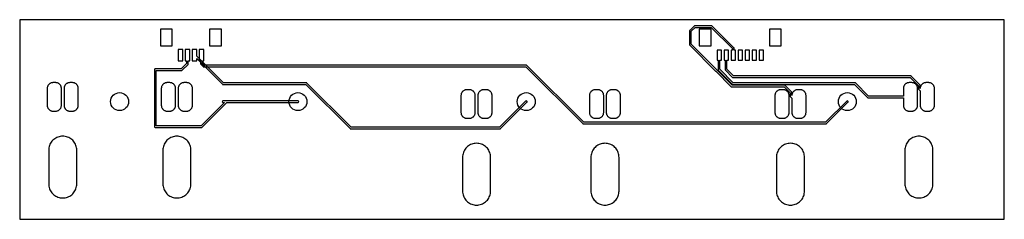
# Model space of a CAD drawing. Header units: millimetres. Extents: x 0 to 175, y 0 to 36.
import ezdxf

# ---------------------------------------------------------------- set-up
doc = ezdxf.new("R2010")
doc.units = ezdxf.units.MM

msp = doc.modelspace()

# ---------------------------------------------------------------- linework, layer by layer
at = {"layer": '1_copper'}
for points in [[(27.16, 33.88), (25.05, 33.88), (25.05, 30.88), (27.16, 30.88)], [(35.91, 33.88), (33.8, 33.88), (33.8, 30.88), (35.91, 30.88)], [(123.07, 33.88), (120.97, 33.88), (120.97, 30.88), (123.07, 30.88)], [(135.57, 33.88), (133.47, 33.88), (133.47, 30.88), (135.57, 30.88)], [(29.01, 30.25), (28.21, 30.25), (28.21, 28.25), (29.01, 28.25)], [(128.67, 30.15), (127.87, 30.15), (127.87, 28.35), (128.67, 28.35)], [(129.92, 30.15), (129.12, 30.15), (129.12, 28.35), (129.92, 28.35)], [(131.17, 30.15), (130.37, 30.15), (130.37, 28.35), (131.17, 28.35)], [(132.42, 30.15), (131.62, 30.15), (131.62, 28.35), (132.42, 28.35)], [(6.5, 19.28), (6.58, 19.29), (6.66, 19.31), (6.74, 19.33), (6.82, 19.37), (6.89, 19.4), (6.96, 19.45), (7.03, 19.5), (7.09, 19.55), (7.15, 19.61), (7.2, 19.67), (7.25, 19.74), (7.3, 19.81), (7.33, 19.88), (7.37, 19.96), (7.39, 20.04), (7.41, 20.12), (7.42, 20.2), (7.43, 20.28), (7.43, 23.34), (7.42, 23.42), (7.41, 23.5), (7.39, 23.58), (7.37, 23.66), (7.33, 23.74), (7.3, 23.81), (7.25, 23.88), (7.2, 23.95), (7.15, 24.01), (7.09, 24.07), (7.03, 24.12), (6.96, 24.17), (6.89, 24.22), (6.82, 24.25), (6.74, 24.29), (6.66, 24.31), (6.58, 24.33), (6.5, 24.34), (6.42, 24.35), (5.9, 24.35), (5.82, 24.34), (5.74, 24.33), (5.66, 24.31), (5.58, 24.29), (5.5, 24.25), (5.43, 24.22), (5.36, 24.17), (5.29, 24.12), (5.23, 24.07), (5.17, 24.01), (5.12, 23.95), (5.07, 23.88), (5.02, 23.81), (4.99, 23.74), (4.95, 23.66), (4.93, 23.58), (4.91, 23.5), (4.9, 23.42), (4.89, 23.34), (4.89, 20.28), (4.9, 20.2), (4.91, 20.12), (4.93, 20.04), (4.95, 19.96), (4.99, 19.88), (5.02, 19.81), (5.07, 19.74), (5.12, 19.67), (5.17, 19.61), (5.23, 19.55), (5.29, 19.5), (5.36, 19.45), (5.43, 19.4), (5.5, 19.37), (5.58, 19.33), (5.66, 19.31), (5.74, 19.29), (5.82, 19.28), (5.9, 19.27), (6.42, 19.27)], [(9.5, 19.28), (9.58, 19.29), (9.66, 19.31), (9.74, 19.33), (9.82, 19.37), (9.89, 19.4), (9.96, 19.45), (10.03, 19.5), (10.09, 19.55), (10.15, 19.61), (10.2, 19.67), (10.25, 19.74), (10.3, 19.81), (10.33, 19.88), (10.37, 19.96), (10.39, 20.04), (10.41, 20.12), (10.42, 20.2), (10.43, 20.28), (10.43, 23.34), (10.42, 23.42), (10.41, 23.5), (10.39, 23.58), (10.37, 23.66), (10.33, 23.74), (10.3, 23.81), (10.25, 23.88), (10.2, 23.95), (10.15, 24.01), (10.09, 24.07), (10.03, 24.12), (9.96, 24.17), (9.89, 24.22), (9.82, 24.25), (9.74, 24.29), (9.66, 24.31), (9.58, 24.33), (9.5, 24.34), (9.42, 24.35), (8.9, 24.35), (8.82, 24.34), (8.74, 24.33), (8.66, 24.31), (8.58, 24.29), (8.5, 24.25), (8.43, 24.22), (8.36, 24.17), (8.29, 24.12), (8.23, 24.07), (8.17, 24.01), (8.12, 23.95), (8.07, 23.88), (8.02, 23.81), (7.99, 23.74), (7.95, 23.66), (7.93, 23.58), (7.91, 23.5), (7.9, 23.42), (7.89, 23.34), (7.89, 20.28), (7.9, 20.2), (7.91, 20.12), (7.93, 20.04), (7.95, 19.96), (7.99, 19.88), (8.02, 19.81), (8.07, 19.74), (8.12, 19.67), (8.17, 19.61), (8.23, 19.55), (8.29, 19.5), (8.36, 19.45), (8.43, 19.4), (8.5, 19.37), (8.58, 19.33), (8.66, 19.31), (8.74, 19.29), (8.82, 19.28), (8.9, 19.27), (9.42, 19.27)], [(26.82, 19.28), (26.9, 19.29), (26.98, 19.31), (27.06, 19.33), (27.14, 19.37), (27.21, 19.4), (27.28, 19.45), (27.35, 19.5), (27.41, 19.55), (27.47, 19.61), (27.52, 19.67), (27.57, 19.74), (27.62, 19.81), (27.65, 19.88), (27.69, 19.96), (27.71, 20.04), (27.73, 20.12), (27.74, 20.2), (27.75, 20.28), (27.75, 23.34), (27.74, 23.42), (27.73, 23.5), (27.71, 23.58), (27.69, 23.66), (27.65, 23.74), (27.62, 23.81), (27.57, 23.88), (27.52, 23.95), (27.47, 24.01), (27.41, 24.07), (27.35, 24.12), (27.28, 24.17), (27.21, 24.22), (27.14, 24.25), (27.06, 24.29), (26.98, 24.31), (26.9, 24.33), (26.82, 24.34), (26.74, 24.35), (26.22, 24.35), (26.14, 24.34), (26.06, 24.33), (25.98, 24.31), (25.9, 24.29), (25.82, 24.25), (25.75, 24.22), (25.68, 24.17), (25.61, 24.12), (25.55, 24.07), (25.49, 24.01), (25.44, 23.95), (25.39, 23.88), (25.34, 23.81), (25.31, 23.74), (25.27, 23.66), (25.25, 23.58), (25.23, 23.5), (25.22, 23.42), (25.21, 23.34), (25.21, 20.28), (25.22, 20.2), (25.23, 20.12), (25.25, 20.04), (25.27, 19.96), (25.31, 19.88), (25.34, 19.81), (25.39, 19.74), (25.44, 19.67), (25.49, 19.61), (25.55, 19.55), (25.61, 19.5), (25.68, 19.45), (25.75, 19.4), (25.82, 19.37), (25.9, 19.33), (25.98, 19.31), (26.06, 19.29), (26.14, 19.28), (26.22, 19.27), (26.74, 19.27)], [(29.82, 19.28), (29.9, 19.29), (29.98, 19.31), (30.06, 19.33), (30.14, 19.37), (30.21, 19.4), (30.28, 19.45), (30.35, 19.5), (30.41, 19.55), (30.47, 19.61), (30.52, 19.67), (30.57, 19.74), (30.62, 19.81), (30.65, 19.88), (30.69, 19.96), (30.71, 20.04), (30.73, 20.12), (30.74, 20.2), (30.75, 20.28), (30.75, 23.34), (30.74, 23.42), (30.73, 23.5), (30.71, 23.58), (30.69, 23.66), (30.65, 23.74), (30.62, 23.81), (30.57, 23.88), (30.52, 23.95), (30.47, 24.01), (30.41, 24.07), (30.35, 24.12), (30.28, 24.17), (30.21, 24.22), (30.14, 24.25), (30.06, 24.29), (29.98, 24.31), (29.9, 24.33), (29.82, 24.34), (29.74, 24.35), (29.22, 24.35), (29.14, 24.34), (29.06, 24.33), (28.98, 24.31), (28.9, 24.29), (28.82, 24.25), (28.75, 24.22), (28.68, 24.17), (28.61, 24.12), (28.55, 24.07), (28.49, 24.01), (28.44, 23.95), (28.39, 23.88), (28.34, 23.81), (28.31, 23.74), (28.27, 23.66), (28.25, 23.58), (28.23, 23.5), (28.22, 23.42), (28.21, 23.34), (28.21, 20.28), (28.22, 20.2), (28.23, 20.12), (28.25, 20.04), (28.27, 19.96), (28.31, 19.88), (28.34, 19.81), (28.39, 19.74), (28.44, 19.67), (28.49, 19.61), (28.55, 19.55), (28.61, 19.5), (28.68, 19.45), (28.75, 19.4), (28.82, 19.37), (28.9, 19.33), (28.98, 19.31), (29.06, 19.29), (29.14, 19.28), (29.22, 19.27), (29.74, 19.27)], [(80.16, 18.01), (80.24, 18.02), (80.32, 18.04), (80.4, 18.06), (80.48, 18.1), (80.55, 18.13), (80.62, 18.18), (80.69, 18.23), (80.75, 18.28), (80.81, 18.34), (80.86, 18.4), (80.91, 18.47), (80.96, 18.54), (80.99, 18.61), (81.03, 18.69), (81.05, 18.77), (81.07, 18.85), (81.08, 18.93), (81.09, 19.01), (81.09, 22.07), (81.08, 22.15), (81.07, 22.23), (81.05, 22.31), (81.03, 22.39), (80.99, 22.47), (80.96, 22.54), (80.91, 22.61), (80.86, 22.68), (80.81, 22.74), (80.75, 22.8), (80.69, 22.85), (80.62, 22.9), (80.55, 22.95), (80.48, 22.98), (80.4, 23.02), (80.32, 23.04), (80.24, 23.06), (80.16, 23.07), (80.08, 23.08), (79.56, 23.08), (79.48, 23.07), (79.4, 23.06), (79.32, 23.04), (79.24, 23.02), (79.16, 22.98), (79.09, 22.95), (79.02, 22.9), (78.95, 22.85), (78.89, 22.8), (78.83, 22.74), (78.78, 22.68), (78.73, 22.61), (78.68, 22.54), (78.65, 22.47), (78.61, 22.39), (78.59, 22.31), (78.57, 22.23), (78.56, 22.15), (78.55, 22.07), (78.55, 19.01), (78.56, 18.93), (78.57, 18.85), (78.59, 18.77), (78.61, 18.69), (78.65, 18.61), (78.68, 18.54), (78.73, 18.47), (78.78, 18.4), (78.83, 18.34), (78.89, 18.28), (78.95, 18.23), (79.02, 18.18), (79.09, 18.13), (79.16, 18.1), (79.24, 18.06), (79.32, 18.04), (79.4, 18.02), (79.48, 18.01), (79.56, 18), (80.08, 18)], [(83.16, 18.01), (83.24, 18.02), (83.32, 18.04), (83.4, 18.06), (83.48, 18.1), (83.55, 18.13), (83.62, 18.18), (83.69, 18.23), (83.75, 18.28), (83.81, 18.34), (83.86, 18.4), (83.91, 18.47), (83.96, 18.54), (83.99, 18.61), (84.03, 18.69), (84.05, 18.77), (84.07, 18.85), (84.08, 18.93), (84.09, 19.01), (84.09, 22.07), (84.08, 22.15), (84.07, 22.23), (84.05, 22.31), (84.03, 22.39), (83.99, 22.47), (83.96, 22.54), (83.91, 22.61), (83.86, 22.68), (83.81, 22.74), (83.75, 22.8), (83.69, 22.85), (83.62, 22.9), (83.55, 22.95), (83.48, 22.98), (83.4, 23.02), (83.32, 23.04), (83.24, 23.06), (83.16, 23.07), (83.08, 23.08), (82.56, 23.08), (82.48, 23.07), (82.4, 23.06), (82.32, 23.04), (82.24, 23.02), (82.16, 22.98), (82.09, 22.95), (82.02, 22.9), (81.95, 22.85), (81.89, 22.8), (81.83, 22.74), (81.78, 22.68), (81.73, 22.61), (81.68, 22.54), (81.65, 22.47), (81.61, 22.39), (81.59, 22.31), (81.57, 22.23), (81.56, 22.15), (81.55, 22.07), (81.55, 19.01), (81.56, 18.93), (81.57, 18.85), (81.59, 18.77), (81.61, 18.69), (81.65, 18.61), (81.68, 18.54), (81.73, 18.47), (81.78, 18.4), (81.83, 18.34), (81.89, 18.28), (81.95, 18.23), (82.02, 18.18), (82.09, 18.13), (82.16, 18.1), (82.24, 18.06), (82.32, 18.04), (82.4, 18.02), (82.48, 18.01), (82.56, 18), (83.08, 18)], [(103.02, 18.01), (103.1, 18.02), (103.18, 18.04), (103.26, 18.06), (103.34, 18.1), (103.41, 18.13), (103.48, 18.18), (103.55, 18.23), (103.61, 18.28), (103.67, 18.34), (103.72, 18.4), (103.77, 18.47), (103.82, 18.54), (103.85, 18.61), (103.89, 18.69), (103.91, 18.77), (103.93, 18.85), (103.94, 18.93), (103.95, 19.01), (103.95, 22.07), (103.94, 22.15), (103.93, 22.23), (103.91, 22.31), (103.89, 22.39), (103.85, 22.47), (103.82, 22.54), (103.77, 22.61), (103.72, 22.68), (103.67, 22.74), (103.61, 22.8), (103.55, 22.85), (103.48, 22.9), (103.41, 22.95), (103.34, 22.98), (103.26, 23.02), (103.18, 23.04), (103.1, 23.06), (103.02, 23.07), (102.94, 23.08), (102.42, 23.08), (102.34, 23.07), (102.26, 23.06), (102.18, 23.04), (102.1, 23.02), (102.02, 22.98), (101.95, 22.95), (101.88, 22.9), (101.81, 22.85), (101.75, 22.8), (101.69, 22.74), (101.64, 22.68), (101.59, 22.61), (101.54, 22.54), (101.51, 22.47), (101.47, 22.39), (101.45, 22.31), (101.43, 22.23), (101.42, 22.15), (101.41, 22.07), (101.41, 19.01), (101.42, 18.93), (101.43, 18.85), (101.45, 18.77), (101.47, 18.69), (101.51, 18.61), (101.54, 18.54), (101.59, 18.47), (101.64, 18.4), (101.69, 18.34), (101.75, 18.28), (101.81, 18.23), (101.88, 18.18), (101.95, 18.13), (102.02, 18.1), (102.1, 18.06), (102.18, 18.04), (102.26, 18.02), (102.34, 18.01), (102.42, 18), (102.94, 18)], [(106.02, 18.01), (106.1, 18.02), (106.18, 18.04), (106.26, 18.06), (106.34, 18.1), (106.41, 18.13), (106.48, 18.18), (106.55, 18.23), (106.61, 18.28), (106.67, 18.34), (106.72, 18.4), (106.77, 18.47), (106.82, 18.54), (106.85, 18.61), (106.89, 18.69), (106.91, 18.77), (106.93, 18.85), (106.94, 18.93), (106.95, 19.01), (106.95, 22.07), (106.94, 22.15), (106.93, 22.23), (106.91, 22.31), (106.89, 22.39), (106.85, 22.47), (106.82, 22.54), (106.77, 22.61), (106.72, 22.68), (106.67, 22.74), (106.61, 22.8), (106.55, 22.85), (106.48, 22.9), (106.41, 22.95), (106.34, 22.98), (106.26, 23.02), (106.18, 23.04), (106.1, 23.06), (106.02, 23.07), (105.94, 23.08), (105.42, 23.08), (105.34, 23.07), (105.26, 23.06), (105.18, 23.04), (105.1, 23.02), (105.02, 22.98), (104.95, 22.95), (104.88, 22.9), (104.81, 22.85), (104.75, 22.8), (104.69, 22.74), (104.64, 22.68), (104.59, 22.61), (104.54, 22.54), (104.51, 22.47), (104.47, 22.39), (104.45, 22.31), (104.43, 22.23), (104.42, 22.15), (104.41, 22.07), (104.41, 19.01), (104.42, 18.93), (104.43, 18.85), (104.45, 18.77), (104.47, 18.69), (104.51, 18.61), (104.54, 18.54), (104.59, 18.47), (104.64, 18.4), (104.69, 18.34), (104.75, 18.28), (104.81, 18.23), (104.88, 18.18), (104.95, 18.13), (105.02, 18.1), (105.1, 18.06), (105.18, 18.04), (105.26, 18.02), (105.34, 18.01), (105.42, 18), (105.94, 18)], [(136.04, 18.01), (136.12, 18.02), (136.2, 18.04), (136.28, 18.06), (136.36, 18.1), (136.43, 18.13), (136.5, 18.18), (136.57, 18.23), (136.63, 18.28), (136.69, 18.34), (136.74, 18.4), (136.79, 18.47), (136.84, 18.54), (136.87, 18.61), (136.91, 18.69), (136.93, 18.77), (136.95, 18.85), (136.96, 18.93), (136.97, 19.01), (136.97, 22.07), (136.96, 22.15), (136.95, 22.23), (136.93, 22.31), (136.91, 22.39), (136.87, 22.47), (136.84, 22.54), (136.79, 22.61), (136.74, 22.68), (136.69, 22.74), (136.63, 22.8), (136.57, 22.85), (136.5, 22.9), (136.43, 22.95), (136.36, 22.98), (136.28, 23.02), (136.2, 23.04), (136.12, 23.06), (136.04, 23.07), (135.96, 23.08), (135.44, 23.08), (135.36, 23.07), (135.28, 23.06), (135.2, 23.04), (135.12, 23.02), (135.04, 22.98), (134.97, 22.95), (134.9, 22.9), (134.83, 22.85), (134.77, 22.8), (134.71, 22.74), (134.66, 22.68), (134.61, 22.61), (134.56, 22.54), (134.53, 22.47), (134.49, 22.39), (134.47, 22.31), (134.45, 22.23), (134.44, 22.15), (134.43, 22.07), (134.43, 19.01), (134.44, 18.93), (134.45, 18.85), (134.47, 18.77), (134.49, 18.69), (134.53, 18.61), (134.56, 18.54), (134.61, 18.47), (134.66, 18.4), (134.71, 18.34), (134.77, 18.28), (134.83, 18.23), (134.9, 18.18), (134.97, 18.13), (135.04, 18.1), (135.12, 18.06), (135.2, 18.04), (135.28, 18.02), (135.36, 18.01), (135.44, 18), (135.96, 18)]]:
    msp.add_lwpolyline(points, close=True, dxfattribs=at)
for points in [[(139.04, 18.01), (139.12, 18.02), (139.2, 18.04), (139.28, 18.06), (139.36, 18.1), (139.43, 18.13), (139.5, 18.18), (139.57, 18.23), (139.63, 18.28), (139.69, 18.34), (139.74, 18.4), (139.79, 18.47), (139.84, 18.54), (139.87, 18.61), (139.91, 18.69), (139.93, 18.77), (139.95, 18.85), (139.96, 18.93), (139.97, 19.01), (139.97, 22.07), (139.96, 22.15), (139.95, 22.23), (139.93, 22.31), (139.91, 22.39), (139.87, 22.47), (139.84, 22.54), (139.79, 22.61), (139.74, 22.68), (139.69, 22.74), (139.63, 22.8), (139.57, 22.85), (139.5, 22.9), (139.43, 22.95), (139.36, 22.98), (139.28, 23.02), (139.2, 23.04), (139.12, 23.06), (139.04, 23.07), (138.96, 23.08), (138.44, 23.08), (138.36, 23.07), (138.28, 23.06), (138.2, 23.04), (138.12, 23.02), (138.04, 22.98), (137.97, 22.95), (137.9, 22.9), (137.83, 22.85), (137.77, 22.8), (137.71, 22.74), (137.66, 22.68), (137.61, 22.61), (137.56, 22.54), (137.53, 22.47), (137.49, 22.39), (137.47, 22.31), (137.45, 22.23), (137.44, 22.15), (137.43, 22.07), (137.43, 22.03), (137.43, 22.03), (137.43, 22.59), (137.43, 22.59), (137.43, 22.6, 0.153128), (137.39, 22.68), (137.38, 22.7), (136.25, 23.83), (136.24, 23.83), (136.24, 23.84, 0.153125), (136.16, 23.88), (136.14, 23.88), (126.82, 23.88), (124.14, 26.56), (124.14, 26.56, 0.048483), (124.12, 26.59), (124.11, 26.6), (119.53, 31.18), (119.53, 33.49), (120.21, 34.16), (123.1, 34.16), (126.87, 30.4), (126.87, 30.15), (126.62, 30.15), (126.62, 28.35), (127.42, 28.35), (127.42, 30.15), (127.17, 30.15), (127.17, 30.46), (127.17, 30.47), (127.17, 30.47, 0.153128), (127.14, 30.56), (127.13, 30.57), (123.27, 34.42), (123.27, 34.43), (123.26, 34.43, 0.153125), (123.18, 34.47), (123.16, 34.47), (120.14, 34.47), (120.14, 34.47), (120.13, 34.47, 0.153128), (120.05, 34.43), (120.03, 34.42), (119.27, 33.66), (119.27, 33.66), (119.26, 33.65, 0.153125), (119.23, 33.57), (119.23, 33.55), (119.23, 31.12), (119.23, 31.11), (119.23, 31.1, 0.153128), (119.26, 31.02), (119.27, 31.01), (123.87, 26.41), (123.87, 26.41, 0.050694), (123.88, 26.38), (123.9, 26.37), (126.65, 23.62), (126.66, 23.61), (126.66, 23.61, 0.153125), (126.74, 23.57), (126.76, 23.57), (136.08, 23.57), (137.12, 22.53), (137.12, 21.97), (137.12, 21.96), (137.12, 21.95, 0.153128), (137.16, 21.87), (137.17, 21.86), (137.43, 21.59), (137.43, 19.01), (137.44, 18.93), (137.45, 18.85), (137.47, 18.77), (137.49, 18.69), (137.53, 18.61), (137.56, 18.54), (137.61, 18.47), (137.66, 18.4), (137.71, 18.34), (137.77, 18.28), (137.83, 18.23), (137.9, 18.18), (137.97, 18.13), (138.04, 18.1), (138.12, 18.06), (138.2, 18.04), (138.28, 18.02), (138.36, 18.01), (138.44, 18), (138.96, 18)], [(36.16, 21.1, 0.857942), (36.18, 20.8), (36.2, 20.8), (36.46, 20.8), (32.32, 16.66), (24.28, 16.66), (24.28, 26.52), (28.83, 26.52), (28.83, 26.52), (28.84, 26.52, 0.153128), (28.93, 26.55), (28.94, 26.56), (29.96, 27.59), (29.97, 27.59), (29.97, 27.6, 0.153125), (30.01, 27.68), (30.01, 27.7), (30.01, 28.25), (30.26, 28.25), (30.26, 30.25), (29.46, 30.25), (29.46, 28.25), (29.7, 28.25), (29.7, 27.76), (28.77, 26.82), (24.13, 26.82), (24.13, 26.82), (24.12, 26.82, 0.370187), (23.98, 26.69), (23.98, 26.67), (23.98, 16.51), (23.98, 16.51), (23.98, 16.5, 0.370187), (24.11, 16.36), (24.13, 16.36), (32.38, 16.36), (32.39, 16.36), (32.4, 16.36, 0.153128), (32.48, 16.39), (32.49, 16.4), (36.89, 20.8), (49.53, 20.8), (49.56, 20.81, 0.857942), (49.55, 21.11), (49.53, 21.11), (36.2, 21.11)], [(85.48, 16.1), (85.48, 16.1, 0.153128), (85.57, 16.14), (85.58, 16.15), (90.28, 20.85), (90.3, 20.87, 0.857946), (90.07, 21.07), (90.06, 21.06), (85.41, 16.41), (58.99, 16.41), (51.12, 24.28), (51.12, 24.28), (51.11, 24.29, 0.153125), (51.03, 24.32), (51.01, 24.32), (36.25, 24.32), (31.51, 29.07), (31.51, 30.25), (30.71, 30.25), (30.71, 28.25), (31.51, 28.25), (31.51, 28.63), (36.08, 24.06), (36.08, 24.06), (36.09, 24.05, 0.153125), (36.17, 24.02), (36.19, 24.02), (50.95, 24.02), (58.82, 16.15), (58.82, 16.14), (58.83, 16.14, 0.153125), (58.91, 16.1), (58.93, 16.1), (85.47, 16.1)], [(143.52, 16.99), (143.52, 16.99, 0.153128), (143.61, 17.03), (143.62, 17.04), (147.43, 20.85), (147.45, 20.87, 0.857946), (147.22, 21.07), (147.21, 21.06), (143.45, 17.3), (100.39, 17.3), (90.28, 27.41), (90.27, 27.42), (90.27, 27.42, 0.153125), (90.19, 27.46), (90.17, 27.46), (32.83, 27.46), (32.51, 27.78), (32.51, 28.25), (32.76, 28.25), (32.76, 30.25), (31.96, 30.25), (31.96, 28.25), (32.2, 28.25), (32.2, 27.72), (32.2, 27.71), (32.2, 27.7, 0.153128), (32.24, 27.62), (32.25, 27.61), (32.66, 27.2), (32.66, 27.19), (32.67, 27.19, 0.153125), (32.75, 27.15), (32.77, 27.15), (90.11, 27.15), (100.22, 17.04), (100.23, 17.03), (100.23, 17.03, 0.153125), (100.31, 16.99), (100.33, 16.99), (143.51, 16.99)], [(158.9, 19.28), (158.98, 19.29), (159.06, 19.31), (159.14, 19.33), (159.22, 19.37), (159.29, 19.4), (159.36, 19.45), (159.43, 19.5), (159.49, 19.55), (159.55, 19.61), (159.6, 19.67), (159.65, 19.74), (159.7, 19.81), (159.73, 19.88), (159.77, 19.96), (159.79, 20.04), (159.81, 20.12), (159.82, 20.2), (159.83, 20.28), (159.83, 23.34), (159.82, 23.42), (159.81, 23.5), (159.79, 23.58), (159.77, 23.66), (159.73, 23.74), (159.7, 23.81), (159.65, 23.88), (159.6, 23.95), (159.55, 24.01), (159.49, 24.07), (159.43, 24.12), (159.36, 24.17), (159.29, 24.22), (159.22, 24.25), (159.14, 24.29), (159.06, 24.31), (158.98, 24.33), (158.9, 24.34), (158.82, 24.35), (158.3, 24.35), (158.22, 24.34), (158.14, 24.33), (158.06, 24.31), (157.98, 24.29), (157.9, 24.25), (157.83, 24.22), (157.76, 24.17), (157.69, 24.12), (157.63, 24.07), (157.57, 24.01), (157.52, 23.95), (157.47, 23.88), (157.42, 23.81), (157.39, 23.74), (157.35, 23.66), (157.33, 23.58), (157.31, 23.5), (157.3, 23.42), (157.29, 23.34), (157.29, 21.96), (151.09, 21.96), (148.76, 24.29), (148.76, 24.29), (148.76, 24.3, 0.153125), (148.67, 24.33), (148.66, 24.33), (127.01, 24.33), (124.61, 26.73), (124.61, 28.35), (124.92, 28.35), (124.92, 30.15), (124.12, 30.15), (124.12, 28.35), (124.31, 28.35), (124.31, 26.67), (124.31, 26.66), (124.31, 26.66, 0.153128), (124.34, 26.57), (124.35, 26.56), (126.84, 24.07), (126.85, 24.07), (126.85, 24.07, 0.153125), (126.93, 24.03), (126.95, 24.03), (148.59, 24.03), (150.92, 21.7), (150.92, 21.7), (150.93, 21.69, 0.153125), (151.01, 21.66), (151.03, 21.66), (157.29, 21.66), (157.29, 20.28), (157.3, 20.2), (157.31, 20.12), (157.33, 20.04), (157.35, 19.96), (157.39, 19.88), (157.42, 19.81), (157.47, 19.74), (157.52, 19.67), (157.57, 19.61), (157.63, 19.55), (157.69, 19.5), (157.76, 19.45), (157.83, 19.4), (157.9, 19.37), (157.98, 19.33), (158.06, 19.31), (158.14, 19.29), (158.22, 19.28), (158.3, 19.27), (158.82, 19.27)], [(161.9, 19.28), (161.98, 19.29), (162.06, 19.31), (162.14, 19.33), (162.22, 19.37), (162.29, 19.4), (162.36, 19.45), (162.43, 19.5), (162.49, 19.55), (162.55, 19.61), (162.6, 19.67), (162.65, 19.74), (162.7, 19.81), (162.73, 19.88), (162.77, 19.96), (162.79, 20.04), (162.81, 20.12), (162.82, 20.2), (162.83, 20.28), (162.83, 23.34), (162.82, 23.42), (162.81, 23.5), (162.79, 23.58), (162.77, 23.66), (162.73, 23.74), (162.7, 23.81), (162.65, 23.88), (162.6, 23.95), (162.55, 24.01), (162.49, 24.07), (162.43, 24.12), (162.36, 24.17), (162.29, 24.22), (162.22, 24.25), (162.14, 24.29), (162.06, 24.31), (161.98, 24.33), (161.9, 24.34), (161.82, 24.35), (161.3, 24.35), (161.22, 24.34), (161.14, 24.33), (161.06, 24.31), (160.98, 24.29), (160.9, 24.25), (160.83, 24.22), (160.76, 24.17), (160.69, 24.12), (160.63, 24.07), (160.57, 24.01), (160.52, 23.95), (160.47, 23.88), (160.42, 23.81), (160.39, 23.74), (160.35, 23.66), (160.33, 23.58), (160.31, 23.5), (160.3, 23.42), (160.29, 23.34), (160.29, 23.3), (160.29, 23.3), (160.29, 23.86), (160.29, 23.86), (160.29, 23.87, 0.153128), (160.25, 23.95), (160.24, 23.97), (158.7, 25.51), (158.7, 25.51), (158.69, 25.52, 0.153125), (158.61, 25.55), (158.59, 25.55), (127.06, 25.55), (125.88, 26.73), (125.88, 28.35), (126.17, 28.35), (126.17, 30.15), (125.37, 30.15), (125.37, 28.35), (125.58, 28.35), (125.58, 26.67), (125.58, 26.66), (125.58, 26.66, 0.153128), (125.61, 26.57), (125.62, 26.56), (126.89, 25.29), (126.9, 25.29), (126.9, 25.28, 0.153125), (126.98, 25.25), (127, 25.25), (158.53, 25.25), (159.98, 23.8), (159.98, 23.24), (159.98, 23.23), (159.98, 23.22, 0.153128), (160.02, 23.14), (160.03, 23.13), (160.29, 22.86), (160.29, 20.28), (160.3, 20.2), (160.31, 20.12), (160.33, 20.04), (160.35, 19.96), (160.39, 19.88), (160.42, 19.81), (160.47, 19.74), (160.52, 19.67), (160.57, 19.61), (160.63, 19.55), (160.69, 19.5), (160.76, 19.45), (160.83, 19.4), (160.9, 19.37), (160.98, 19.33), (161.06, 19.31), (161.14, 19.29), (161.22, 19.28), (161.3, 19.27), (161.82, 19.27)]]:
    msp.add_lwpolyline(points, format="xyb", close=True, dxfattribs=at)
at = {"layer": 'drills_PTH'}
for centre in [(17.78, 20.96), (49.53, 20.96), (90.17, 20.96), (147.32, 20.96)]:
    msp.add_circle(centre, 1.6, dxfattribs=at)
at = {"layer": 'holes'}
for points in [[(5.16, 6.31), (5.17, 6.09), (5.2, 5.88), (5.25, 5.66), (5.31, 5.45), (5.39, 5.25), (5.49, 5.06), (5.61, 4.88), (5.74, 4.7), (5.89, 4.54), (6.05, 4.39), (6.23, 4.26), (6.41, 4.14), (6.6, 4.04), (6.8, 3.96), (7.01, 3.9), (7.23, 3.85), (7.44, 3.82), (7.66, 3.81), (7.88, 3.82), (8.09, 3.85), (8.31, 3.9), (8.52, 3.96), (8.72, 4.04), (8.91, 4.14), (9.09, 4.26), (9.27, 4.39), (9.43, 4.54), (9.58, 4.7), (9.71, 4.88), (9.83, 5.06), (9.93, 5.25), (10.01, 5.45), (10.07, 5.66), (10.12, 5.88), (10.15, 6.09), (10.16, 6.31), (10.16, 12.31), (10.15, 12.53), (10.12, 12.74), (10.07, 12.96), (10.01, 13.17), (9.93, 13.37), (9.83, 13.56), (9.71, 13.74), (9.58, 13.92), (9.43, 14.08), (9.27, 14.23), (9.09, 14.36), (8.91, 14.48), (8.72, 14.58), (8.52, 14.66), (8.31, 14.72), (8.09, 14.77), (7.88, 14.8), (7.66, 14.81), (7.44, 14.8), (7.23, 14.77), (7.01, 14.72), (6.8, 14.66), (6.6, 14.58), (6.41, 14.48), (6.23, 14.36), (6.05, 14.23), (5.89, 14.08), (5.74, 13.92), (5.61, 13.74), (5.49, 13.56), (5.39, 13.37), (5.31, 13.17), (5.25, 12.96), (5.2, 12.74), (5.17, 12.53), (5.16, 12.31), (5.16, 6.31)], [(25.48, 6.31), (25.49, 6.09), (25.52, 5.88), (25.57, 5.66), (25.63, 5.45), (25.71, 5.25), (25.81, 5.06), (25.93, 4.88), (26.06, 4.7), (26.21, 4.54), (26.37, 4.39), (26.55, 4.26), (26.73, 4.14), (26.92, 4.04), (27.12, 3.96), (27.33, 3.9), (27.55, 3.85), (27.76, 3.82), (27.98, 3.81), (28.2, 3.82), (28.41, 3.85), (28.63, 3.9), (28.84, 3.96), (29.04, 4.04), (29.23, 4.14), (29.41, 4.26), (29.59, 4.39), (29.75, 4.54), (29.9, 4.7), (30.03, 4.88), (30.15, 5.06), (30.25, 5.25), (30.33, 5.45), (30.39, 5.66), (30.44, 5.88), (30.47, 6.09), (30.48, 6.31), (30.48, 12.31), (30.47, 12.53), (30.44, 12.74), (30.39, 12.96), (30.33, 13.17), (30.25, 13.37), (30.15, 13.56), (30.03, 13.74), (29.9, 13.92), (29.75, 14.08), (29.59, 14.23), (29.41, 14.36), (29.23, 14.48), (29.04, 14.58), (28.84, 14.66), (28.63, 14.72), (28.41, 14.77), (28.2, 14.8), (27.98, 14.81), (27.76, 14.8), (27.55, 14.77), (27.33, 14.72), (27.12, 14.66), (26.92, 14.58), (26.73, 14.48), (26.55, 14.36), (26.37, 14.23), (26.21, 14.08), (26.06, 13.92), (25.93, 13.74), (25.81, 13.56), (25.71, 13.37), (25.63, 13.17), (25.57, 12.96), (25.52, 12.74), (25.49, 12.53), (25.48, 12.31), (25.48, 6.31)], [(157.56, 6.31), (157.57, 6.09), (157.6, 5.88), (157.65, 5.66), (157.71, 5.45), (157.79, 5.25), (157.89, 5.06), (158.01, 4.88), (158.14, 4.7), (158.29, 4.54), (158.45, 4.39), (158.63, 4.26), (158.81, 4.14), (159, 4.04), (159.2, 3.96), (159.41, 3.9), (159.63, 3.85), (159.84, 3.82), (160.06, 3.81), (160.28, 3.82), (160.49, 3.85), (160.71, 3.9), (160.92, 3.96), (161.12, 4.04), (161.31, 4.14), (161.49, 4.26), (161.67, 4.39), (161.83, 4.54), (161.98, 4.7), (162.11, 4.88), (162.23, 5.06), (162.33, 5.25), (162.41, 5.45), (162.47, 5.66), (162.52, 5.88), (162.55, 6.09), (162.56, 6.31), (162.56, 12.31), (162.55, 12.53), (162.52, 12.74), (162.47, 12.96), (162.41, 13.17), (162.33, 13.37), (162.23, 13.56), (162.11, 13.74), (161.98, 13.92), (161.83, 14.08), (161.67, 14.23), (161.49, 14.36), (161.31, 14.48), (161.12, 14.58), (160.92, 14.66), (160.71, 14.72), (160.49, 14.77), (160.28, 14.8), (160.06, 14.81), (159.84, 14.8), (159.63, 14.77), (159.41, 14.72), (159.2, 14.66), (159, 14.58), (158.81, 14.48), (158.63, 14.36), (158.45, 14.23), (158.29, 14.08), (158.14, 13.92), (158.01, 13.74), (157.89, 13.56), (157.79, 13.37), (157.71, 13.17), (157.65, 12.96), (157.6, 12.74), (157.57, 12.53), (157.56, 12.31), (157.56, 6.31)], [(78.82, 5.04), (78.83, 4.82), (78.86, 4.61), (78.91, 4.39), (78.97, 4.18), (79.05, 3.98), (79.15, 3.79), (79.27, 3.61), (79.4, 3.43), (79.55, 3.27), (79.71, 3.12), (79.89, 2.99), (80.07, 2.87), (80.26, 2.77), (80.46, 2.69), (80.67, 2.63), (80.89, 2.58), (81.1, 2.55), (81.32, 2.54), (81.54, 2.55), (81.75, 2.58), (81.97, 2.63), (82.18, 2.69), (82.38, 2.77), (82.57, 2.87), (82.75, 2.99), (82.93, 3.12), (83.09, 3.27), (83.24, 3.43), (83.37, 3.61), (83.49, 3.79), (83.59, 3.98), (83.67, 4.18), (83.73, 4.39), (83.78, 4.61), (83.81, 4.82), (83.82, 5.04), (83.82, 11.04), (83.81, 11.26), (83.78, 11.47), (83.73, 11.69), (83.67, 11.9), (83.59, 12.1), (83.49, 12.29), (83.37, 12.47), (83.24, 12.65), (83.09, 12.81), (82.93, 12.96), (82.75, 13.09), (82.57, 13.21), (82.38, 13.31), (82.18, 13.39), (81.97, 13.45), (81.75, 13.5), (81.54, 13.53), (81.32, 13.54), (81.1, 13.53), (80.89, 13.5), (80.67, 13.45), (80.46, 13.39), (80.26, 13.31), (80.07, 13.21), (79.89, 13.09), (79.71, 12.96), (79.55, 12.81), (79.4, 12.65), (79.27, 12.47), (79.15, 12.29), (79.05, 12.1), (78.97, 11.9), (78.91, 11.69), (78.86, 11.47), (78.83, 11.26), (78.82, 11.04), (78.82, 5.04)], [(101.68, 5.04), (101.69, 4.82), (101.72, 4.61), (101.77, 4.39), (101.83, 4.18), (101.91, 3.98), (102.01, 3.79), (102.13, 3.61), (102.26, 3.43), (102.41, 3.27), (102.57, 3.12), (102.75, 2.99), (102.93, 2.87), (103.12, 2.77), (103.32, 2.69), (103.53, 2.63), (103.75, 2.58), (103.96, 2.55), (104.18, 2.54), (104.4, 2.55), (104.61, 2.58), (104.83, 2.63), (105.04, 2.69), (105.24, 2.77), (105.43, 2.87), (105.61, 2.99), (105.79, 3.12), (105.95, 3.27), (106.1, 3.43), (106.23, 3.61), (106.35, 3.79), (106.45, 3.98), (106.53, 4.18), (106.59, 4.39), (106.64, 4.61), (106.67, 4.82), (106.68, 5.04), (106.68, 11.04), (106.67, 11.26), (106.64, 11.47), (106.59, 11.69), (106.53, 11.9), (106.45, 12.1), (106.35, 12.29), (106.23, 12.47), (106.1, 12.65), (105.95, 12.81), (105.79, 12.96), (105.61, 13.09), (105.43, 13.21), (105.24, 13.31), (105.04, 13.39), (104.83, 13.45), (104.61, 13.5), (104.4, 13.53), (104.18, 13.54), (103.96, 13.53), (103.75, 13.5), (103.53, 13.45), (103.32, 13.39), (103.12, 13.31), (102.93, 13.21), (102.75, 13.09), (102.57, 12.96), (102.41, 12.81), (102.26, 12.65), (102.13, 12.47), (102.01, 12.29), (101.91, 12.1), (101.83, 11.9), (101.77, 11.69), (101.72, 11.47), (101.69, 11.26), (101.68, 11.04), (101.68, 5.04)], [(134.7, 5.04), (134.71, 4.82), (134.74, 4.61), (134.79, 4.39), (134.85, 4.18), (134.93, 3.98), (135.03, 3.79), (135.15, 3.61), (135.28, 3.43), (135.43, 3.27), (135.59, 3.12), (135.77, 2.99), (135.95, 2.87), (136.14, 2.77), (136.34, 2.69), (136.55, 2.63), (136.77, 2.58), (136.98, 2.55), (137.2, 2.54), (137.42, 2.55), (137.63, 2.58), (137.85, 2.63), (138.06, 2.69), (138.26, 2.77), (138.45, 2.87), (138.63, 2.99), (138.81, 3.12), (138.97, 3.27), (139.12, 3.43), (139.25, 3.61), (139.37, 3.79), (139.47, 3.98), (139.55, 4.18), (139.61, 4.39), (139.66, 4.61), (139.69, 4.82), (139.7, 5.04), (139.7, 11.04), (139.69, 11.26), (139.66, 11.47), (139.61, 11.69), (139.55, 11.9), (139.47, 12.1), (139.37, 12.29), (139.25, 12.47), (139.12, 12.65), (138.97, 12.81), (138.81, 12.96), (138.63, 13.09), (138.45, 13.21), (138.26, 13.31), (138.06, 13.39), (137.85, 13.45), (137.63, 13.5), (137.42, 13.53), (137.2, 13.54), (136.98, 13.53), (136.77, 13.5), (136.55, 13.45), (136.34, 13.39), (136.14, 13.31), (135.95, 13.21), (135.77, 13.09), (135.59, 12.96), (135.43, 12.81), (135.28, 12.65), (135.15, 12.47), (135.03, 12.29), (134.93, 12.1), (134.85, 11.9), (134.79, 11.69), (134.74, 11.47), (134.71, 11.26), (134.7, 11.04), (134.7, 5.04)]]:
    msp.add_lwpolyline(points, close=True, dxfattribs=at)
at = {"layer": 'outline'}
msp.add_lwpolyline([(0, 0), (175.26, 0), (175.26, 35.56), (0, 35.56), (0, 0)], close=True, dxfattribs=at)

doc.saveas('drawing.dxf')
